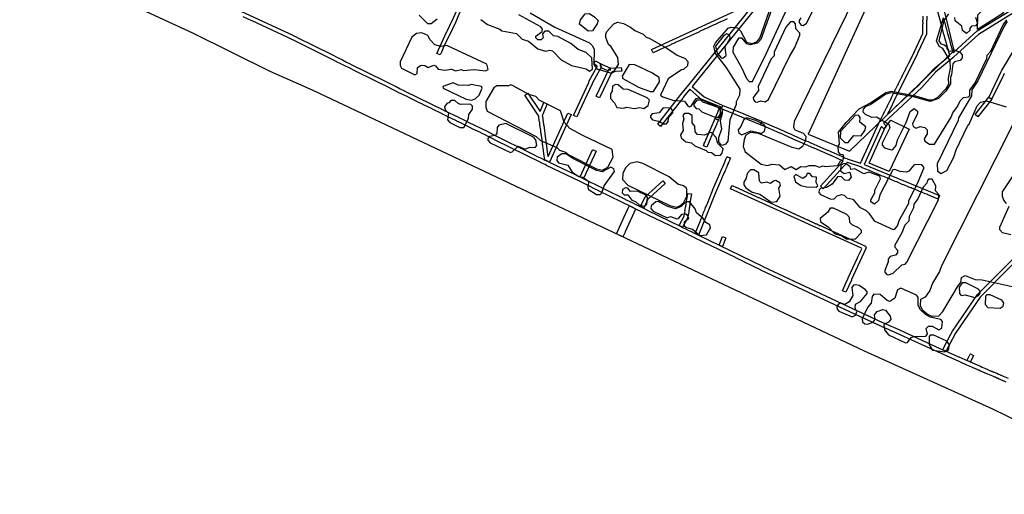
# Model space of a CAD drawing. Extents: x 1761 to 2705, y -3061 to -2273.
# Tile 1 of 10: x 1824 to 2390, y -3061 to -2789. Entities that reach past the tile are written whole.
import ezdxf

# ---------------------------------------------------------------- set-up
doc = ezdxf.new("R2010")
doc.units = 0
for name, color, linetype in [('DOR_DOROZHKA', 40, 'CONTINUOUS'), ('DOR_LESTNICA', 6, 'CONTINUOUS'), ('DOR_PEREHOD', 9, 'CONTINUOUS'), ('DOR_TROTUAR', 8, 'CONTINUOUS'), ('GRANICA_UCHASTKA', 7, 'CONTINUOUS'), ('PL_DETSKAYA', 1, 'CONTINUOUS'), ('ZEL_LES_DREVESNYE', 94, 'CONTINUOUS'), ('ZEL_SPUTNIK_DOP', 40, 'CONTINUOUS'), ('ZEL_YANDEX_SHEMA', 92, 'CONTINUOUS')]:
    doc.layers.add(name, color=color, linetype=linetype)

msp = doc.modelspace()

# ---------------------------------------------------------------- linework, layer by layer
at = {"layer": 'DOR_DOROZHKA'}
for points in [[(2064.085, -2807.914), (2069.915, -2795.281), (2070.111, -2795.077), (2072.979, -2788.912), (2073.653, -2787.697), (2073.649, -2787.497), (2078.418, -2776.688), (2080.336, -2777.447), (2078.522, -2781.488), (2078.526, -2781.688), (2077.95, -2782.801), (2076.81, -2785.627), (2076.139, -2786.943), (2074.999, -2789.769), (2070.978, -2798.16), (2070.782, -2798.364), (2067.816, -2804.632), (2066.961, -2806.751), (2066.005, -2808.773)], [(2142.695, -2843.535), (2151.49, -2824.535), (2151.772, -2823.729), (2156.395, -2815.424), (2156.391, -2815.224), (2156.187, -2815.029), (2154.363, -2813.967), (2155.424, -2812.144), (2158.465, -2813.979), (2157.985, -2814.89), (2158.796, -2815.373), (2153.596, -2824.79), (2153.409, -2825.394), (2145.95, -2841.363), (2145.954, -2841.563), (2144.615, -2844.394)], [(2155.867, -2832.645), (2155.763, -2832.447), (2163.035, -2817.082), (2163.843, -2817.465), (2163.941, -2817.362), (2163.822, -2816.465), (2170.213, -2815.926), (2170.459, -2818.022), (2166.563, -2818.306), (2166.465, -2818.408), (2164.965, -2818.441), (2164.669, -2818.647), (2157.687, -2833.506)], [(2128.869, -2870.448), (2128.263, -2870.16), (2128.158, -2869.963), (2127.756, -2869.871), (2126.137, -2869.006), (2126.119, -2868.206), (2126.017, -2868.108), (2125.883, -2866.51), (2125.663, -2865.614), (2125.527, -2863.916), (2125.424, -2863.818), (2125.29, -2862.221), (2125.07, -2861.325), (2125.053, -2860.525), (2124.951, -2860.427), (2124.934, -2859.627), (2124.831, -2859.529), (2124.46, -2856.235), (2124.241, -2855.34), (2124.223, -2854.54), (2124.121, -2854.442), (2124.104, -2853.642), (2124.002, -2853.544), (2123.867, -2851.946), (2123.648, -2851.05), (2123.63, -2850.25), (2123.528, -2850.152), (2123.511, -2849.352), (2123.409, -2849.254), (2123.274, -2847.656), (2123.055, -2846.761), (2122.801, -2844.265), (2122.483, -2843.471), (2114.728, -2831.833), (2116.504, -2830.694), (2123.536, -2841.247), (2125.626, -2836.1), (2127.543, -2836.859), (2124.792, -2843.822), (2124.894, -2843.92), (2125.27, -2847.413), (2125.489, -2848.309), (2125.507, -2849.109), (2125.609, -2849.207), (2126.582, -2857.19), (2126.801, -2858.086), (2127.774, -2866.069), (2127.876, -2866.167), (2127.891, -2866.867), (2128.098, -2867.162), (2139.465, -2842.204), (2141.384, -2843.063)], [(2217.41, -2860.93), (2217.888, -2859.92), (2217.884, -2859.72), (2218.365, -2858.809), (2218.36, -2858.609), (2218.841, -2857.698), (2218.837, -2857.498), (2219.317, -2856.587), (2219.313, -2856.387), (2219.793, -2855.476), (2219.789, -2855.276), (2220.27, -2854.365), (2220.265, -2854.165), (2220.746, -2853.254), (2220.742, -2853.054), (2221.222, -2852.144), (2221.218, -2851.944), (2221.698, -2851.033), (2224.078, -2845.378), (2225.997, -2846.237), (2225.138, -2848.157), (2225.142, -2848.357), (2222.663, -2854.013), (2219.43, -2861.787)], [(2146.458, -2878.772), (2153.73, -2863.407), (2153.928, -2863.303), (2155.748, -2864.164), (2148.38, -2879.731)], [(2214.518, -2912.32), (2213.807, -2911.835), (2212.597, -2911.361), (2215.452, -2904.596), (2216.017, -2902.982), (2216.402, -2902.274), (2216.683, -2901.367), (2217.068, -2900.659), (2217.348, -2899.752), (2217.733, -2899.043), (2218.014, -2898.137), (2218.399, -2897.428), (2218.679, -2896.522), (2219.064, -2895.813), (2219.345, -2894.906), (2219.73, -2894.198), (2222.381, -2887.237), (2222.861, -2886.326), (2222.857, -2886.126), (2226.861, -2876.935), (2227.713, -2874.715), (2228.385, -2873.4), (2228.381, -2873.2), (2229.053, -2871.885), (2229.048, -2871.685), (2229.72, -2870.37), (2230.384, -2868.654), (2231.053, -2867.239), (2231.66, -2867.526), (2232.364, -2867.711), (2232.971, -2867.998), (2232.397, -2869.211), (2232.401, -2869.411), (2231.825, -2870.524), (2231.829, -2870.724), (2231.253, -2871.837), (2230.781, -2873.148), (2230.205, -2874.261), (2230.209, -2874.461), (2229.633, -2875.574), (2229.637, -2875.774), (2229.156, -2876.685), (2227.256, -2881.328), (2224.298, -2887.996), (2221.932, -2894.25)], [(2181.347, -2895.928), (2181.438, -2895.525), (2183.826, -2890.271), (2194.034, -2881.146), (2195.467, -2882.616), (2186.339, -2890.817), (2185.459, -2891.737), (2183.169, -2896.889)], [(2299.273, -2945.207), (2297.353, -2944.348), (2298.978, -2940.811), (2298.973, -2940.611), (2300.6, -2937.174), (2300.596, -2936.974), (2306.047, -2925.35), (2306.043, -2925.15), (2308.437, -2920.196), (2308.231, -2919.9), (2232.955, -2885.808), (2233.816, -2883.988), (2234.014, -2883.884), (2236.34, -2885.034), (2236.54, -2885.03), (2238.866, -2886.18), (2239.066, -2886.176), (2241.393, -2887.326), (2241.593, -2887.322), (2243.919, -2888.472), (2244.119, -2888.468), (2246.445, -2889.618), (2246.645, -2889.614), (2248.971, -2890.764), (2249.171, -2890.76), (2251.497, -2891.911), (2251.697, -2891.906), (2254.023, -2893.057), (2254.223, -2893.052), (2256.549, -2894.203), (2256.749, -2894.198), (2259.075, -2895.349), (2259.275, -2895.344), (2261.601, -2896.495), (2261.801, -2896.49), (2264.127, -2897.641), (2264.327, -2897.636), (2266.653, -2898.787), (2266.853, -2898.782), (2269.179, -2899.933), (2269.379, -2899.929), (2271.705, -2901.079), (2271.905, -2901.075), (2274.231, -2902.225), (2274.431, -2902.221), (2276.757, -2903.371), (2276.957, -2903.367), (2279.486, -2904.613), (2279.686, -2904.608), (2282.012, -2905.759), (2282.212, -2905.754), (2284.538, -2906.905), (2284.738, -2906.9), (2287.064, -2908.051), (2287.264, -2908.047), (2289.59, -2909.197), (2289.79, -2909.193), (2292.318, -2910.439), (2292.518, -2910.434), (2310.505, -2918.65), (2310.709, -2918.846), (2310.922, -2919.442), (2310.824, -2919.544), (2310.835, -2920.044), (2302.517, -2937.933), (2302.522, -2938.133)], [(2203.392, -2906.757), (2206.38, -2901.49), (2206.369, -2900.99), (2206.556, -2900.385), (2206.633, -2899.283), (2206.82, -2898.679), (2206.809, -2898.179), (2206.996, -2897.574), (2207.072, -2896.472), (2207.259, -2895.868), (2207.248, -2895.368), (2207.435, -2894.764), (2207.425, -2894.263), (2207.612, -2893.659), (2207.688, -2892.557), (2207.875, -2891.953), (2207.864, -2891.453), (2208.051, -2890.848), (2208.397, -2888.339), (2210.506, -2888.694), (2209.797, -2892.912), (2209.544, -2895.118), (2209.357, -2895.723), (2209.368, -2896.223), (2209.181, -2896.827), (2208.928, -2899.034), (2208.741, -2899.638), (2208.489, -2901.844), (2208.013, -2902.955), (2205.314, -2907.716)], [(2228.168, -2918.928), (2226.449, -2918.065), (2228.443, -2913.119), (2230.362, -2913.978), (2229.695, -2915.494), (2228.368, -2918.924)], [(2370.771, -2985.083), (2369.054, -2984.32), (2369.049, -2984.12), (2370.676, -2980.683), (2370.874, -2980.579), (2372.693, -2981.44), (2370.971, -2985.079)]]:
    msp.add_lwpolyline(points, close=True, dxfattribs=at)
for points in [[(2231.044, -2788.098), (2229.457, -2788.733), (2228.766, -2789.148), (2227.179, -2789.782), (2226.487, -2790.198), (2224.9, -2790.832), (2224.209, -2791.247), (2222.622, -2791.882), (2221.93, -2792.297), (2220.343, -2792.932), (2219.652, -2793.347), (2218.065, -2793.981), (2217.373, -2794.397), (2215.786, -2795.031), (2215.095, -2795.446), (2201.421, -2801.645), (2200.73, -2802.06), (2199.143, -2802.695), (2198.451, -2803.11), (2196.864, -2803.744), (2196.173, -2804.159), (2194.586, -2804.794), (2188.544, -2807.626), (2187.601, -2805.645), (2247.833, -2777.93)], [(2249.27, -2779.6), (2210.971, -2826.852), (2217.905, -2832.905), (2228.516, -2837.779), (2227.657, -2839.698), (2217.348, -2834.918), (2216.744, -2834.731), (2209.605, -2828.482), (2205.998, -2832.862), (2205.613, -2833.571), (2192.758, -2849.857), (2191.13, -2848.592), (2203.885, -2832.308), (2204.368, -2831.497), (2208.951, -2825.995), (2244.718, -2781.9)], [(2398.221, -2782.985), (2375.511, -2796.983), (2361.281, -2809.797), (2360.794, -2810.408), (2350.868, -2818.726), (2342.954, -2827.502), (2320.887, -2848.089), (2322.626, -2849.853), (2321.156, -2851.285), (2319.825, -2849.913), (2319.63, -2850.117), (2309.792, -2871.741), (2353.2, -2889.613), (2352.343, -2891.633), (2346.489, -2889.258), (2345.78, -2888.873), (2344.874, -2888.592), (2344.165, -2888.207), (2343.259, -2887.927), (2342.55, -2887.542), (2341.643, -2887.261), (2340.026, -2886.496), (2339.119, -2886.215), (2338.411, -2885.83), (2337.504, -2885.55), (2336.796, -2885.165), (2335.889, -2884.884), (2334.272, -2884.119), (2333.365, -2883.838), (2332.656, -2883.453), (2331.75, -2883.173), (2330.133, -2882.407), (2329.226, -2882.127), (2328.517, -2881.742), (2327.611, -2881.461), (2326.902, -2881.076), (2325.996, -2880.796), (2324.378, -2880.03), (2323.472, -2879.75), (2322.763, -2879.365), (2321.857, -2879.084), (2321.148, -2878.699), (2320.241, -2878.419), (2317.009, -2876.988), (2316.102, -2876.707), (2315.393, -2876.323), (2314.487, -2876.042), (2312.87, -2875.276), (2308.733, -2873.665), (2307.822, -2873.184), (2300.163, -2870.648), (2299.963, -2870.653), (2286.18, -2885.658), (2284.65, -2884.291), (2297.843, -2869.798), (2290.872, -2866.647), (2290.672, -2866.651), (2281.074, -2862.356), (2280.874, -2862.361), (2271.276, -2858.066), (2271.076, -2858.07), (2261.478, -2853.775), (2261.278, -2853.779), (2251.681, -2849.484), (2251.481, -2849.489), (2250.268, -2848.915), (2251.027, -2846.997), (2259.411, -2850.718), (2259.611, -2850.714), (2266.381, -2853.769), (2267.894, -2854.337), (2269.209, -2855.009), (2269.409, -2855.004), (2276.179, -2858.06), (2277.692, -2858.627), (2279.007, -2859.299), (2279.207, -2859.295), (2285.976, -2862.35), (2287.489, -2862.918), (2288.805, -2863.59), (2289.005, -2863.586), (2295.774, -2866.641), (2297.287, -2867.209), (2298.602, -2867.881), (2299.913, -2868.353), (2300.118, -2868.548), (2307.774, -2870.984), (2319.43, -2845.519), (2319.626, -2845.315), (2320.485, -2843.395), (2320.681, -2843.191), (2321.54, -2841.272), (2321.735, -2841.067), (2322.594, -2839.148), (2322.79, -2838.943), (2323.649, -2837.024), (2323.845, -2836.819), (2324.704, -2834.9), (2324.899, -2834.696), (2325.758, -2832.776), (2325.954, -2832.572), (2326.813, -2830.652), (2327.009, -2830.448), (2327.868, -2828.528), (2328.064, -2828.324), (2328.923, -2826.404), (2329.118, -2826.2), (2329.977, -2824.28), (2330.173, -2824.076), (2331.032, -2822.157), (2331.228, -2821.952), (2332.087, -2820.033), (2332.282, -2819.828), (2333.141, -2817.909), (2333.337, -2817.704), (2334.196, -2815.785), (2334.392, -2815.581), (2335.251, -2813.661), (2337.556, -2809.209), (2343.484, -2796.474), (2343.565, -2790.97), (2343.663, -2790.867), (2343.617, -2788.767), (2343.715, -2788.665), (2343.668, -2786.465)], [(2345.77, -2786.52), (2345.818, -2788.72), (2345.72, -2788.822), (2345.593, -2796.829), (2340.526, -2807.744), (2340.434, -2808.146), (2340.239, -2808.351), (2328.259, -2832.722), (2328.063, -2832.926), (2326.054, -2837.172), (2325.858, -2837.376), (2324.903, -2839.498), (2323.27, -2842.635), (2323.374, -2842.833), (2341.521, -2826.032), (2342.789, -2824.504), (2349.827, -2816.848), (2359.063, -2809.044), (2358.188, -2805.561), (2357.979, -2805.166), (2355.91, -2797.406), (2355.702, -2797.011), (2353.633, -2789.251), (2353.424, -2788.856), (2351.356, -2781.096)], [(2355.292, -2787.314), (2355.951, -2790.002), (2356.159, -2790.397), (2356.818, -2793.085), (2357.026, -2793.48), (2357.793, -2796.565), (2358.002, -2796.961), (2358.66, -2799.648), (2358.869, -2800.044), (2359.527, -2802.731), (2359.736, -2803.127), (2360.394, -2805.814), (2360.929, -2807.403), (2361.52, -2806.99), (2374.766, -2794.898), (2396.095, -2781.83)], [(2390.405, -2819.473), (2389.546, -2821.393), (2389.35, -2821.597), (2383.316, -2834.034), (2381.496, -2833.172), (2388.962, -2817.503), (2389.74, -2816.486), (2401.615, -2796.519)], [(2410.548, -2913.587), (2376.472, -2947.941), (2362.314, -2968.757), (2357.221, -2978.473), (2356.832, -2978.981), (2355.115, -2978.218), (2355.01, -2978.02), (2359.725, -2969.314), (2360.586, -2967.494), (2375.037, -2946.371), (2396.191, -2925.203)]]:
    msp.add_lwpolyline(points, dxfattribs=at)
at = {"layer": 'DOR_LESTNICA'}
for points in [[(2163.841, -2817.365), (2163.033, -2816.982), (2162.554, -2817.993), (2158.515, -2816.279), (2158.413, -2816.181), (2158.896, -2815.37), (2158.085, -2814.888), (2158.565, -2813.977), (2158.463, -2813.879), (2164.02, -2816.36), (2163.722, -2816.467)], [(2373.603, -2842.948), (2381.494, -2833.072), (2381.396, -2833.175), (2382.609, -2833.749), (2383.22, -2834.236), (2375.233, -2844.314)], [(2250.929, -2847.099), (2250.168, -2848.917), (2228.766, -2840.074), (2228.568, -2840.179), (2228.572, -2840.379), (2227.996, -2841.492), (2228, -2841.692), (2226.093, -2846.035), (2225.895, -2846.14), (2224.075, -2845.278), (2225.128, -2843.054), (2226.648, -2839.32), (2227.659, -2839.798), (2228.616, -2837.776), (2230.031, -2838.446), (2240.224, -2842.528), (2240.933, -2842.913), (2250.824, -2846.902)]]:
    msp.add_lwpolyline(points, close=True, dxfattribs=at)
at = {"layer": 'DOR_PEREHOD'}
msp.add_lwpolyline([(2167.379, -2911.637), (2172.826, -2899.814), (2172.822, -2899.614), (2174.068, -2897.085), (2174.064, -2896.885), (2174.638, -2895.672), (2174.836, -2895.568), (2178.375, -2897.292), (2178.379, -2897.492), (2172.358, -2910.529), (2172.362, -2910.729), (2171.118, -2913.358)], close=True, dxfattribs=at)
at = {"layer": 'DOR_TROTUAR'}
for points in [[(1924.415, -2771.011), (1981.317, -2797.496), (1981.521, -2797.692), (1983.643, -2798.646), (1983.847, -2798.842), (2003.364, -2808.425), (2007.817, -2810.731), (2009.938, -2811.685), (2012.267, -2812.936), (2014.388, -2813.89), (2014.593, -2814.086), (2034.11, -2823.669), (2038.562, -2825.975), (2040.684, -2826.929), (2043.012, -2828.18), (2045.538, -2829.326), (2045.742, -2829.521), (2068.19, -2840.442), (2068.394, -2840.638), (2076.583, -2844.563), (2076.787, -2844.759), (2079.313, -2845.905), (2082.248, -2847.442), (2093.37, -2852.805), (2093.574, -2853.001), (2095.494, -2853.86), (2095.698, -2854.055), (2119.767, -2865.942), (2121.893, -2867.096), (2123.813, -2867.955), (2125.939, -2869.11), (2128.161, -2870.063), (2128.265, -2870.26), (2147.269, -2879.255), (2147.473, -2879.45), (2172.449, -2891.617), (2172.654, -2891.813), (2177.506, -2894.11), (2177.71, -2894.305), (2184.888, -2897.752), (2185.093, -2897.948), (2204.405, -2907.336), (2204.61, -2907.531), (2211.181, -2910.691), (2211.386, -2910.887), (2213.81, -2911.935), (2214.116, -2912.228), (2251.322, -2930.134), (2251.526, -2930.33), (2312.069, -2958.637), (2312.269, -2958.633), (2319.043, -2961.888), (2319.243, -2961.884), (2321.771, -2963.13), (2321.971, -2963.126), (2324.702, -2964.467), (2324.902, -2964.463), (2327.43, -2965.709), (2327.63, -2965.705), (2355.723, -2978.605), (2355.923, -2978.601), (2364.108, -2982.326), (2364.308, -2982.321), (2367.643, -2983.85), (2370.065, -2984.798), (2371.178, -2985.375), (2371.378, -2985.37), (2372.491, -2985.947), (2372.691, -2985.942), (2373.804, -2986.519), (2374.004, -2986.514), (2375.117, -2987.091), (2375.317, -2987.086), (2376.43, -2987.662), (2376.63, -2987.658), (2377.743, -2988.234), (2380.569, -2989.374), (2381.884, -2990.046), (2382.084, -2990.042), (2383.197, -2990.618), (2383.397, -2990.614), (2384.51, -2991.19), (2384.71, -2991.186), (2385.823, -2991.762), (2386.023, -2991.757), (2387.136, -2992.334), (2387.336, -2992.329), (2388.449, -2992.906), (2388.649, -2992.901), (2389.762, -2993.478), (2392.588, -2994.617)], [(2391.436, -2996.843), (2390.323, -2996.267), (2390.123, -2996.271), (2389.01, -2995.695), (2388.81, -2995.699), (2387.697, -2995.123), (2387.497, -2995.127), (2386.384, -2994.551), (2386.184, -2994.555), (2385.071, -2993.979), (2384.871, -2993.984), (2383.758, -2993.407), (2380.932, -2992.268), (2379.616, -2991.596), (2379.416, -2991.6), (2378.303, -2991.024), (2378.103, -2991.028), (2376.99, -2990.452), (2376.79, -2990.456), (2375.677, -2989.88), (2375.477, -2989.884), (2374.364, -2989.308), (2374.164, -2989.312), (2373.051, -2988.736), (2372.851, -2988.74), (2371.738, -2988.164), (2368.912, -2987.025), (2361.636, -2983.68), (2361.436, -2983.684), (2359.919, -2982.917), (2359.719, -2982.921), (2356.686, -2981.486), (2354.971, -2980.822), (2352.24, -2979.481), (2352.04, -2979.485), (2325.969, -2967.542), (2325.769, -2967.546), (2323.443, -2966.396), (2323.243, -2966.4), (2320.715, -2965.154), (2320.515, -2965.158), (2318.189, -2964.008), (2317.989, -2964.012), (2311.215, -2960.757), (2311.015, -2960.761), (2250.472, -2932.454), (2250.267, -2932.258), (2245.72, -2930.155), (2245.515, -2929.96), (2240.968, -2927.857), (2240.763, -2927.661), (2236.013, -2925.462), (2235.809, -2925.267), (2212.757, -2914.159), (2212.553, -2913.963), (2210.835, -2913.2), (2210.631, -2913.004), (2208.914, -2912.241), (2208.709, -2912.045), (2203.148, -2909.364), (2202.944, -2909.168), (2181.307, -2898.73), (2181.103, -2898.534), (2178.981, -2897.579), (2176.451, -2896.233), (2157.543, -2887.037), (2157.338, -2886.841), (2154.812, -2885.695), (2151.877, -2884.158), (2149.149, -2882.916), (2146.214, -2881.379), (2127.108, -2872.286), (2126.497, -2871.799), (2124.578, -2870.94), (2124.373, -2870.745), (2097.374, -2857.521), (2097.169, -2857.325), (2092.519, -2855.124), (2092.315, -2854.929), (2089.789, -2853.783), (2089.585, -2853.587), (2084.126, -2851.004), (2083.922, -2850.808), (2078.463, -2848.224), (2078.259, -2848.029), (2075.733, -2846.883), (2075.528, -2846.687), (2070.07, -2844.104), (2069.865, -2843.908), (2067.339, -2842.762), (2067.135, -2842.566), (2061.676, -2839.983), (2061.472, -2839.787), (2056.013, -2837.204), (2055.809, -2837.008), (2053.283, -2835.862), (2053.079, -2835.666), (2047.62, -2833.083), (2047.416, -2832.887), (2041.957, -2830.303), (2041.753, -2830.108), (2037.507, -2828.098), (2037.303, -2827.903), (2017.786, -2818.319), (2013.334, -2816.014), (2011.212, -2815.059), (2008.884, -2813.809), (2006.762, -2812.854), (2006.558, -2812.659), (1987.04, -2803.075), (1982.588, -2800.77), (1980.467, -2799.815), (1978.138, -2798.565), (1958.026, -2789.195), (1957.826, -2789.199), (1952.871, -2786.805)]]:
    msp.add_lwpolyline(points, dxfattribs=at)
at = {"layer": 'GRANICA_UCHASTKA'}
msp.add_lwpolyline([(2483.876, -3061.281), (2383.768, -3012.417), (2310.008, -2978.992), (1993.109, -2829.258), (1968.359, -2818.287), (1923.86, -2796.236), (1824.317, -2750.362)], dxfattribs=at)
at = {"layer": 'PL_DETSKAYA'}
for points in [[(2382.971, -2777.486), (2390.153, -2784.541), (2374.977, -2794.09), (2375.086, -2785.829)], [(2325.1, -2846.353), (2335.789, -2851.425), (2324.29, -2875.824), (2312.607, -2870.953), (2321.897, -2850.563)]]:
    msp.add_lwpolyline(points, close=True, dxfattribs=at)
at = {"layer": 'ZEL_LES_DREVESNYE'}
msp.add_lwpolyline([(2307.318, -2744.446), (2324.216, -2752.521), (2277.651, -2854.337), (2301.301, -2864.101), (2361.652, -2806.177), (2350.434, -2760.468), (2310.654, -2741.361), (2309.791, -2741.049)], close=True, dxfattribs=at)
at = {"layer": 'ZEL_SPUTNIK_DOP'}
for points in [[(2273.352, -2787.434), (2272.385, -2788.956), (2272.412, -2790.206), (2273.694, -2791.679), (2274.7, -2791.907), (2276.673, -2790.614), (2297.288, -2749.147)], [(2257.44, -2780.274), (2250.36, -2799.937), (2248.404, -2801.98), (2244.425, -2803.067), (2242.409, -2802.36), (2239.588, -2799.169), (2237.588, -2799.212), (2234.446, -2804.283), (2234.261, -2807.289), (2239.461, -2816.431), (2242.091, -2822.377), (2243.629, -2824.095), (2245.629, -2824.052), (2253.539, -2808.123), (2270.257, -2771.493)], [(2053.955, -2785.921), (2058.814, -2790.819), (2060.814, -2790.776), (2064.255, -2787.95)], [(2089.528, -2788.404), (2093.343, -2791.323), (2100.402, -2793.922), (2101.424, -2794.901), (2109.962, -2796.467), (2113.283, -2799.647), (2116.81, -2800.822), (2122.157, -2805.208), (2126.69, -2806.611), (2129.179, -2806.057), (2130.69, -2806.525), (2135.554, -2811.672), (2141.625, -2814.793), (2149.924, -2816.865), (2151.951, -2818.072), (2153.679, -2817.034), (2153.289, -2810.539), (2149.968, -2807.359), (2145.43, -2805.706), (2141.104, -2802.298), (2133.762, -2798.204), (2131.251, -2797.758), (2128.442, -2795.067), (2126.192, -2795.116), (2124.974, -2796.643), (2125.273, -2798.888), (2124.05, -2800.165), (2122.299, -2800.203), (2121.022, -2798.98), (2121.001, -2797.98), (2124.697, -2795.398), (2124.915, -2793.893), (2123.887, -2792.664), (2111.23, -2785.684)], [(2358.346, -2785.097), (2355.677, -2788.907), (2352.681, -2800.728), (2353.969, -2802.451), (2355.98, -2802.908), (2357.257, -2804.131), (2357.278, -2805.131), (2358.305, -2806.359), (2359.561, -2806.582), (2361.545, -2805.789), (2364.827, -2807.219), (2366.11, -2808.692), (2366.148, -2810.442), (2364.93, -2811.969), (2361.696, -2812.789), (2360.718, -2813.811), (2360.103, -2820.078), (2359.39, -2821.844), (2359.466, -2825.344), (2356.808, -2829.654), (2352.644, -2833.746), (2347.681, -2835.604), (2338.116, -2832.809), (2325.061, -2830.59), (2322.327, -2831.399), (2313.701, -2837.339), (2310.478, -2838.659), (2309.255, -2839.936), (2309.037, -2841.442), (2310.32, -2842.915), (2314.108, -2844.584), (2316.853, -2844.274), (2323.95, -2848.623), (2324.493, -2850.613), (2320.182, -2859.46), (2320.209, -2860.71), (2321.492, -2862.183), (2325.269, -2863.352), (2326.264, -2863.081), (2328.215, -2860.787), (2328.895, -2857.521), (2333.935, -2847.657), (2336.3, -2841.353), (2338.512, -2839.554), (2340.545, -2841.011), (2340.577, -2842.511), (2337.701, -2848.326), (2337.983, -2849.821), (2339.755, -2850.783), (2341.989, -2849.984), (2344.75, -2850.425), (2346.032, -2851.898), (2346.081, -2854.148), (2344.39, -2856.936), (2344.673, -2858.431), (2347.461, -2860.121), (2350.211, -2860.062), (2359.882, -2844.595), (2360.828, -2842.073), (2363.503, -2838.514), (2364.932, -2835.231), (2366.889, -2833.188), (2369.884, -2832.873), (2370.618, -2832.107), (2370.553, -2829.107), (2373.711, -2824.786), (2380.415, -2810.884), (2380.622, -2808.879), (2382.573, -2806.585), (2389.749, -2791.422), (2391.94, -2788.624)], [(2373.896, -2787.012), (2374.977, -2790.741), (2373.754, -2792.018), (2371.509, -2792.317), (2370.536, -2793.588), (2370.563, -2794.839), (2368.595, -2796.382), (2366.307, -2794.68), (2366.003, -2792.186), (2362.188, -2789.266), (2361.895, -2787.272)]]:
    msp.add_lwpolyline(points, dxfattribs=at)
for points in [[(2269.401, -2789.771), (2267.401, -2789.814), (2264.715, -2792.873), (2258.023, -2807.275), (2258.066, -2809.275), (2256.354, -2811.063), (2248.944, -2826.982), (2248.992, -2829.232), (2246.079, -2833.297), (2246.106, -2834.547), (2247.133, -2835.775), (2248.388, -2835.998), (2250.372, -2835.205), (2252.883, -2835.651), (2254.856, -2834.358), (2267.072, -2809.331), (2269.97, -2804.516), (2272.818, -2797.451), (2272.791, -2796.201), (2270.487, -2793.749), (2270.428, -2790.999)], [(2230.778, -2796.608), (2229.05, -2797.646), (2224.429, -2803.749), (2225.266, -2807.733), (2227.575, -2810.435), (2228.581, -2810.663), (2230.548, -2809.12), (2229.94, -2804.13), (2232.833, -2799.065), (2232.55, -2797.57)], [(2174.632, -2814.33), (2170.772, -2820.917), (2171.054, -2822.411), (2180.163, -2827.217), (2186.723, -2829.827), (2188.723, -2829.784), (2192.104, -2824.208), (2192.05, -2821.708), (2187.741, -2819.049), (2177.887, -2814.51)], [(2165.146, -2826.791), (2164.955, -2829.547), (2163.988, -2831.069), (2164.047, -2833.819), (2166.351, -2836.27), (2167.661, -2838.993), (2171.422, -2839.412), (2173.411, -2838.869), (2177.678, -2839.527), (2180.917, -2838.957), (2183.183, -2839.658), (2185.646, -2837.854), (2186.331, -2834.838), (2185.048, -2833.365), (2174.19, -2828.597), (2171.184, -2828.412), (2168.38, -2825.971), (2166.874, -2825.753)], [(2072.276, -2835.051), (2071.053, -2836.328), (2069.808, -2836.605), (2068.601, -2838.632), (2068.889, -2840.377), (2070.932, -2842.334), (2070.263, -2846.1), (2071.546, -2847.573), (2077.361, -2850.449), (2079.611, -2850.401), (2082.253, -2845.341), (2082.455, -2843.086), (2084.64, -2840.037), (2084.602, -2838.287), (2083.575, -2837.058), (2077.825, -2837.182), (2076.314, -2836.715), (2074.526, -2835.003)], [(2211.892, -2837.037), (2211.913, -2838.037), (2213.196, -2839.51), (2214.701, -2839.728), (2216.489, -2841.44), (2224.06, -2844.528), (2226.06, -2844.485), (2227.272, -2842.708), (2227.223, -2840.458), (2225.941, -2838.985), (2217.12, -2835.924), (2215.843, -2834.701), (2213.593, -2834.749)], [(2199.711, -2840.552), (2198.684, -2839.324), (2194.178, -2839.171), (2191.988, -2841.97), (2187.998, -2842.556), (2187.025, -2843.828), (2187.047, -2844.828), (2188.074, -2846.056), (2192.596, -2846.959), (2194.128, -2848.427), (2196.128, -2848.383), (2197.101, -2847.112), (2197.547, -2844.601), (2199.744, -2842.052)], [(2206.505, -2842.406), (2205.532, -2843.678), (2206.07, -2845.417), (2205.379, -2848.184), (2205.715, -2852.178), (2204.269, -2854.711), (2204.557, -2856.456), (2207.356, -2858.646), (2210.622, -2859.326), (2212.41, -2861.038), (2218.97, -2863.648), (2219.992, -2864.627), (2221.997, -2864.833), (2224.285, -2866.535), (2227.285, -2866.47), (2228.258, -2865.198), (2228.704, -2862.687), (2225.639, -2859.752), (2224.814, -2856.268), (2222.254, -2853.572), (2221.249, -2853.344), (2218.031, -2854.914), (2214.02, -2854.5), (2212.737, -2853.027), (2212.417, -2849.782), (2210.874, -2847.815), (2211.032, -2843.559), (2209.005, -2842.352)], [(2237.473, -2851.742), (2237.766, -2853.737), (2239.537, -2854.699), (2244.739, -2852.336), (2250.772, -2853.706), (2252.5, -2852.668), (2253.191, -2849.902), (2252.164, -2848.673), (2247.615, -2846.521), (2242.327, -2844.884), (2240.598, -2845.922), (2238.935, -2849.96)], [(2306.58, -2843.496), (2304.58, -2843.539), (2296.274, -2852.723), (2296.105, -2856.479), (2298.665, -2859.175), (2300.665, -2859.132), (2303.829, -2855.061), (2308.084, -2855.219), (2310.27, -2852.17), (2310.727, -2850.16), (2307.417, -2847.48), (2307.608, -2844.724)], [(2093.508, -2856.854), (2093.529, -2857.854), (2094.812, -2859.327), (2106.437, -2864.829), (2107.431, -2864.557), (2110.861, -2861.232), (2114.899, -2862.895), (2117.628, -2861.836), (2120.634, -2862.021), (2121.607, -2860.749), (2121.036, -2857.51), (2119.754, -2856.037), (2103.825, -2848.127), (2099.846, -2849.213), (2098.873, -2850.485), (2098.699, -2853.99), (2097.72, -2855.012), (2094.481, -2855.582)], [(2133.258, -2867.501), (2133.052, -2869.507), (2134.079, -2870.735), (2139.361, -2872.122), (2141.948, -2876.068), (2145.758, -2878.737), (2148.013, -2878.938), (2151.573, -2881.613), (2150.877, -2884.129), (2151.165, -2885.874), (2155.985, -2889.022), (2157.985, -2888.978), (2158.964, -2887.957), (2160.377, -2883.924), (2166.205, -2875.794), (2165.922, -2874.299), (2164.151, -2873.337), (2159.204, -2875.945), (2155.938, -2875.265), (2142.281, -2868.307), (2138.221, -2865.643), (2135.971, -2865.692)], [(2244.475, -2874.853), (2242.518, -2876.897), (2242.078, -2879.657), (2240.626, -2881.94), (2240.659, -2883.44), (2241.697, -2885.169), (2245.501, -2887.588), (2249.778, -2888.746), (2256.381, -2893.356), (2259.626, -2893.035), (2261.561, -2889.992), (2260.708, -2885.258), (2261.676, -2883.736), (2261.394, -2882.242), (2259.116, -2881.04), (2257.622, -2881.323), (2255.899, -2882.611), (2253.882, -2881.904), (2250.893, -2882.469), (2249.616, -2881.246), (2249.263, -2876.501), (2246.475, -2874.81)], [(2283.992, -2886.256), (2283.774, -2887.761), (2284.802, -2888.99), (2290.611, -2891.616), (2292.611, -2891.572), (2294.324, -2889.784), (2296.808, -2888.98), (2298.319, -2889.448), (2299.851, -2890.916), (2303.367, -2891.59), (2307.22, -2896.259), (2311.014, -2898.178), (2312.546, -2899.646), (2315.644, -2904.082), (2326.508, -2909.1), (2327.502, -2908.828), (2328.965, -2907.045), (2330.139, -2903.518), (2335.434, -2893.899), (2335.407, -2892.649), (2340.925, -2881.774), (2344.247, -2873.448), (2342.964, -2871.975), (2339.459, -2871.8), (2338.464, -2872.072), (2335.54, -2875.637), (2334.05, -2876.169), (2330.539, -2875.745), (2327.512, -2874.56), (2326.268, -2874.837), (2318.825, -2889.255), (2318.145, -2892.521), (2315.688, -2894.576), (2313.656, -2893.119), (2313.634, -2892.119), (2316.048, -2888.064), (2316.015, -2886.564), (2319.125, -2879.994), (2318.843, -2878.499), (2312.538, -2876.134), (2309.56, -2877.199), (2304.495, -2874.307), (2302.25, -2874.605), (2301.718, -2873.116), (2299.43, -2871.415), (2298.174, -2871.192), (2296.446, -2872.229), (2296.266, -2875.485), (2298.298, -2876.942), (2301.532, -2876.122), (2302.347, -2879.106), (2300.885, -2880.888), (2298.629, -2880.687), (2296.586, -2878.73), (2294.586, -2878.773), (2291.428, -2883.094), (2288.215, -2884.914), (2284.726, -2885.49)], [(2348.893, -2880.101), (2346.893, -2880.144), (2346.159, -2880.91), (2345.941, -2882.416), (2343.74, -2884.715), (2340.636, -2891.535), (2338.45, -2894.584), (2338.244, -2896.59), (2335.601, -2901.649), (2335.411, -2904.405), (2333.209, -2906.704), (2331.551, -2910.992), (2327.452, -2918.084), (2327.479, -2919.334), (2329.017, -2921.052), (2329.049, -2922.552), (2327.826, -2923.829), (2324.842, -2924.644), (2323.625, -2926.171), (2323.657, -2927.671), (2321.765, -2932.714), (2321.787, -2933.714), (2322.814, -2934.943), (2323.819, -2935.171), (2326.548, -2934.112), (2331.451, -2929.503), (2333.44, -2928.96), (2334.419, -2927.939), (2352.653, -2892.026), (2352.838, -2889.02), (2350.789, -2886.814), (2350.98, -2884.058)], [(2170.932, -2886.197), (2170.72, -2887.953), (2171.747, -2889.181), (2173.997, -2889.133), (2176.317, -2892.334), (2178.334, -2893.041), (2180.377, -2894.998), (2183.143, -2895.689), (2184.872, -2894.651), (2185.285, -2890.64), (2184.258, -2889.411), (2179.454, -2887.014), (2175.459, -2887.35), (2173.916, -2885.382), (2172.66, -2885.159)], [(2187.393, -2895.597), (2187.176, -2897.102), (2188.458, -2898.575), (2196.545, -2902.403), (2198.529, -2901.609), (2202.062, -2903.034), (2203.056, -2902.762), (2205.252, -2900.213), (2207.253, -2900.17), (2208.53, -2901.393), (2208.812, -2902.888), (2206.355, -2904.942), (2206.398, -2906.942), (2207.67, -2907.915), (2211.192, -2908.84), (2215.273, -2912.503), (2219.268, -2912.167), (2221.432, -2908.118), (2221.144, -2906.373), (2218.867, -2905.172), (2217.313, -2902.704), (2213.492, -2899.535), (2212.693, -2897.301), (2209.351, -2893.121), (2207.351, -2893.164), (2204.661, -2895.974), (2201.437, -2897.294), (2196.905, -2895.891), (2191.34, -2893.01), (2190.095, -2893.287)], [(2284.599, -2902.751), (2284.642, -2904.751), (2289.207, -2907.654), (2292.788, -2911.329), (2297.071, -2912.737), (2299.609, -2914.433), (2304.614, -2914.575), (2308.284, -2910.744), (2308.262, -2909.744), (2306.98, -2908.271), (2302.936, -2906.357), (2301.659, -2905.134), (2301.344, -2902.139), (2299.806, -2900.422), (2292.225, -2896.833), (2290.225, -2896.877), (2289.023, -2899.154)], [(2304.932, -2940.832), (2303.687, -2941.109), (2302.714, -2942.381), (2303.317, -2947.12), (2301.142, -2950.669), (2298.674, -2952.223), (2296.658, -2951.516), (2295.163, -2951.799), (2294.19, -2953.07), (2294.228, -2954.82), (2295.255, -2956.049), (2302.831, -2959.387), (2304.81, -2958.344), (2305.517, -2956.327), (2304.718, -2954.094), (2304.925, -2952.088), (2307.642, -2950.529), (2311.545, -2945.942), (2311.524, -2944.942), (2310.497, -2943.713), (2306.943, -2941.289)], [(2308.609, -2960.513), (2308.896, -2962.258), (2310.168, -2963.231), (2311.674, -2963.448), (2314.902, -2962.378), (2316.12, -2960.851), (2315.81, -2958.106), (2317.273, -2956.324), (2320.496, -2955.003), (2322.007, -2955.471), (2324.832, -2958.912), (2325.126, -2960.906), (2323.908, -2962.433), (2321.185, -2963.743), (2321.5, -2966.738), (2323.815, -2969.689), (2333.668, -2974.229), (2334.662, -2973.957), (2336.853, -2971.158), (2338.342, -2970.626), (2345.343, -2970.475), (2346.316, -2969.203), (2345.496, -2965.969), (2346.719, -2964.692), (2348.969, -2964.643), (2352.768, -2966.813), (2354.496, -2965.775), (2354.915, -2962.014), (2353.888, -2960.785), (2347.855, -2959.415), (2345.073, -2957.974), (2342.263, -2955.283), (2340.959, -2952.81), (2340.856, -2948.06), (2339.829, -2946.832), (2330.987, -2942.77), (2329.009, -2943.814), (2327.361, -2948.602), (2324.649, -2950.411), (2323.138, -2949.944), (2319.062, -2946.53), (2315.306, -2946.361), (2314.333, -2947.633), (2313.914, -2951.394), (2311.718, -2953.942)], [(2364.494, -2942.297), (2364.57, -2945.797), (2365.597, -2947.025), (2367.842, -2946.727), (2373.374, -2948.108), (2375.603, -2947.059), (2376.576, -2945.787), (2376.549, -2944.537), (2375.522, -2943.309), (2368.19, -2939.715), (2366.19, -2939.759)], [(2379.614, -2947.473), (2379.467, -2952.228), (2381.004, -2953.946), (2388.016, -2954.295), (2389.744, -2953.257), (2390.201, -2951.246), (2388.919, -2949.773), (2382.348, -2946.663), (2380.348, -2946.706)], [(2347.098, -2970.687), (2347.201, -2975.437), (2349.016, -2978.4), (2356.293, -2979.493), (2358.272, -2978.45), (2358.957, -2975.433), (2357.408, -2973.216), (2349.832, -2969.878), (2347.832, -2969.921)]]:
    msp.add_lwpolyline(points, close=True, dxfattribs=at)
at = {"layer": 'ZEL_YANDEX_SHEMA'}
for points in [[(2312.271, -2759.579), (2269.638, -2847.045), (2269.208, -2850.306), (2269.99, -2851.79), (2274.784, -2853.688), (2276.322, -2855.405), (2276.126, -2857.911), (2274.451, -2861.449), (2272.234, -2862.998), (2268.462, -2862.079), (2249.027, -2853.994), (2244.511, -2853.341), (2241.793, -2854.901), (2240.847, -2857.422), (2240.183, -2861.439), (2241.498, -2864.412), (2250.655, -2871.468), (2254.177, -2872.392), (2256.661, -2871.588), (2261.172, -2871.991), (2264.232, -2874.676), (2267.944, -2872.845), (2270.732, -2874.536), (2273.45, -2872.976), (2276.205, -2873.167), (2278.189, -2872.374), (2281.439, -2872.304), (2284.211, -2873.244), (2286.195, -2872.451), (2287.456, -2872.924), (2294.696, -2872.267), (2296.142, -2869.735), (2297.636, -2869.452), (2298.093, -2867.441), (2297.816, -2866.197), (2296.311, -2865.979), (2295.028, -2864.506), (2294.958, -2861.256), (2295.681, -2859.99), (2295.035, -2853.25), (2299.416, -2847.653), (2306.999, -2839.735), (2313.43, -2836.344), (2322.306, -2830.399), (2325.29, -2829.584), (2339.355, -2832.282), (2346.91, -2834.62), (2349.41, -2834.566), (2352.128, -2833.007), (2357.025, -2828.148), (2358.466, -2825.366), (2358.396, -2822.116), (2359.522, -2816.338), (2359.18, -2812.093), (2355.028, -2805.179), (2353.001, -2803.973), (2351.431, -2800.755), (2355.395, -2787.412)], [(2117.709, -2784.544), (2131.893, -2792.742), (2151.85, -2801.815), (2153.638, -2803.528), (2154.686, -2805.756), (2154.37, -2814.267), (2156.174, -2816.73), (2164.484, -2819.302), (2165.718, -2818.525), (2168.626, -2814.21), (2168.29, -2810.215), (2164.404, -2804.045), (2162.877, -2802.828), (2161.291, -2798.86), (2161.248, -2796.86), (2161.965, -2795.344), (2165.874, -2791.007), (2168.102, -2789.958), (2171.368, -2790.638), (2175.417, -2792.802), (2177.961, -2794.748), (2182.76, -2796.895), (2184.547, -2798.608), (2186.308, -2799.07), (2196.439, -2804.854), (2202.281, -2808.98), (2206.824, -2810.883), (2208.362, -2812.601), (2208.166, -2815.106), (2205.959, -2817.155), (2204.714, -2817.432), (2197.072, -2822.6), (2192.772, -2831.947), (2194.043, -2832.92), (2199.837, -2834.796), (2206.603, -2835.4), (2208.158, -2837.868), (2209.424, -2838.591), (2210.419, -2838.32), (2213.321, -2833.755), (2214.566, -2833.478), (2226.93, -2838.463), (2228.213, -2839.936), (2228.267, -2842.436), (2227.109, -2846.714), (2227.711, -2851.453), (2226.069, -2856.491), (2226.118, -2858.741), (2227.15, -2860.22), (2228.411, -2860.693), (2230.395, -2859.899), (2231.613, -2858.372), (2232.843, -2845.839), (2236.404, -2837.008), (2236.371, -2835.508), (2238.29, -2831.714), (2238.47, -2828.459), (2230.444, -2815.875), (2224.271, -2808.005), (2223.429, -2803.771), (2224.386, -2801.749), (2231.708, -2793.336), (2233.447, -2792.799), (2236.958, -2793.223), (2238.746, -2794.935), (2242.137, -2801.365), (2245.409, -2802.295), (2248.137, -2801.236), (2249.844, -2799.198), (2256.445, -2780.546)], [(2391.962, -2789.624), (2390.266, -2792.162), (2375.19, -2823.754), (2371.798, -2828.83), (2371.623, -2832.335), (2364.143, -2845.003), (2363.925, -2846.509), (2351.704, -2871.286), (2352.046, -2875.531), (2354.079, -2876.987), (2357.291, -2875.167), (2361.379, -2867.575), (2362.787, -2863.292), (2369.246, -2849.646), (2370.224, -2848.624), (2374.748, -2838.021), (2376.705, -2835.977), (2380.189, -2835.152), (2391.52, -2838.659)], [(2395.481, -2848.328), (2354.224, -2930.012), (2353.044, -2933.289), (2349.184, -2939.876), (2347.526, -2944.164), (2344.857, -2947.974), (2342.134, -2949.283), (2341.959, -2952.789), (2343.263, -2955.262), (2346.828, -2958.186), (2348.845, -2958.893), (2352.845, -2958.807), (2355.041, -2956.258), (2363.967, -2941.057), (2365.435, -2939.525), (2365.876, -2936.764), (2367.849, -2935.471), (2373.653, -2937.846), (2377.659, -2938.01), (2395.001, -2941.887)], [(2391.719, -2894.183), (2390.176, -2892.216), (2389.383, -2890.232), (2389.324, -2887.482), (2397.081, -2876.058)], [(2394.109, -2912.141), (2389.331, -2910.994), (2387.793, -2909.276), (2387.761, -2907.776), (2393.252, -2895.651)]]:
    msp.add_lwpolyline(points, dxfattribs=at)
for points in [[(2149.488, -2785.108), (2151.988, -2785.054), (2155.031, -2786.989), (2156.824, -2788.951), (2156.368, -2790.962), (2153.704, -2795.022), (2151.204, -2795.076), (2146.117, -2791.184), (2146.813, -2788.667)], [(2043.027, -2812.671), (2043.076, -2814.921), (2043.858, -2816.405), (2051.445, -2820.243), (2052.929, -2819.461), (2053.104, -2815.955), (2055.077, -2814.662), (2057.332, -2814.863), (2059.109, -2816.076), (2062.332, -2814.755), (2063.338, -2814.984), (2064.881, -2816.951), (2068.648, -2817.62), (2072.637, -2817.034), (2074.909, -2817.985), (2078.143, -2817.165), (2079.404, -2817.638), (2085.649, -2817.253), (2092.165, -2817.863), (2093.649, -2817.08), (2092.834, -2814.096), (2069.84, -2803.337), (2066.35, -2803.913), (2063.079, -2802.983), (2060.264, -2800.042), (2058.96, -2797.569), (2055.427, -2796.145), (2052.432, -2796.46), (2049.725, -2798.519)], [(2067.597, -2826.898), (2067.869, -2827.893), (2081.01, -2834.112), (2084.027, -2834.797), (2086.26, -2833.999), (2088.467, -2831.95), (2090.131, -2827.912), (2089.859, -2826.917), (2083.832, -2825.797), (2082.343, -2826.329), (2076.337, -2826.209), (2073.554, -2824.768)], [(2096.881, -2827.766), (2092.299, -2835.619), (2092.369, -2838.869), (2093.167, -2841.103), (2121.249, -2855.754), (2123.797, -2857.95), (2133.14, -2862.001), (2134.672, -2863.468), (2138.199, -2864.643), (2139.982, -2866.105), (2155.916, -2874.265), (2159.433, -2874.94), (2162.401, -2873.375), (2165.526, -2867.554), (2164.929, -2863.065), (2148, -2855.176), (2140.658, -2851.083), (2137.327, -2847.403), (2135.186, -2840.946), (2123.045, -2834.705), (2121.002, -2832.748), (2116.974, -2831.584), (2108.11, -2826.523), (2106.6, -2826.055), (2105.36, -2826.582), (2098.604, -2826.478)], [(2172.662, -2873.653), (2170.982, -2876.941), (2170.808, -2880.447), (2173.878, -2883.632), (2198.144, -2895.364), (2201.916, -2896.283), (2203.9, -2895.49), (2205.862, -2893.697), (2207.781, -2889.903), (2207.95, -2886.148), (2207.428, -2885.159), (2205.901, -2883.941), (2202.63, -2883.011), (2197.787, -2878.864), (2182.614, -2871.187), (2179.342, -2870.257), (2175.108, -2871.099)], [(2269.318, -2878.569), (2270.389, -2881.797), (2273.432, -2883.732), (2276.704, -2884.662), (2282.21, -2884.793), (2283.193, -2884.022), (2282.15, -2882.043), (2282.335, -2879.038), (2280.08, -2878.836), (2278.537, -2876.869), (2277.036, -2876.901), (2276.569, -2878.412), (2274.596, -2879.705), (2270.547, -2877.542)]]:
    msp.add_lwpolyline(points, close=True, dxfattribs=at)

doc.saveas('drawing.dxf')
